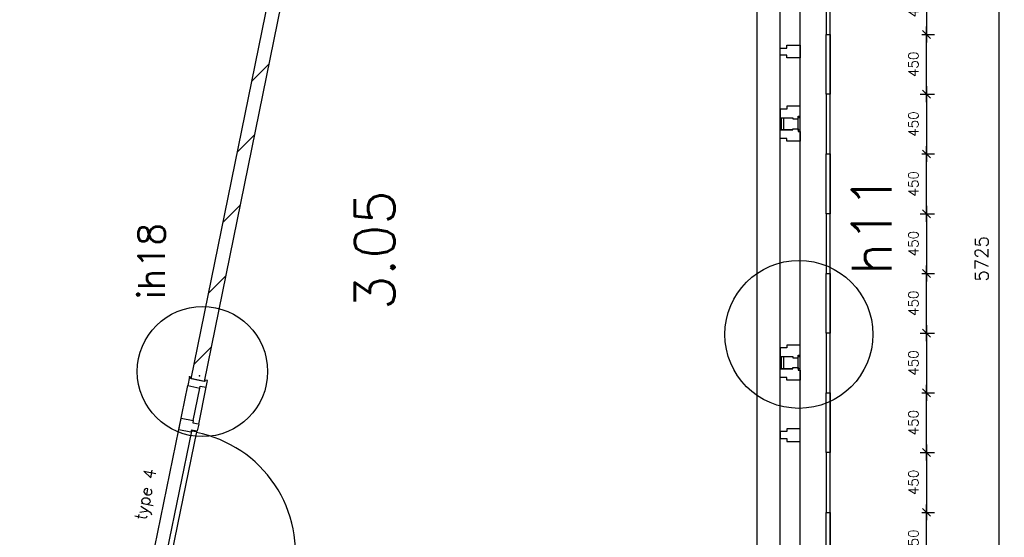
# Model space of a CAD drawing. Extents: x -161991 to 132574, y -998 to 324384.
# Tile 35 of 50: x 35569 to 42982, y 79985 to 83886. Entities that reach past the tile are written whole.
import ezdxf
from ezdxf.enums import TextEntityAlignment as Align

# ---------------------------------------------------------------- set-up
doc = ezdxf.new("R2010")
doc.units = 0
doc.header["$LTSCALE"] = 50
doc.header["$MEASUREMENT"] = 0
doc.header["$PDSIZE"] = -1
doc.layers.get('0').update_dxf_attribs({"linetype": 'CONTINUOUS'})
doc.layers.get('DEFPOINTS').update_dxf_attribs({"linetype": 'CONTINUOUS'})
for name, color, linetype in [('00', 7, 'CONTINUOUS'), ('_DETAILNUMMERS', 4, 'CONTINUOUS'), ('_DETAILNUMMERSTEKST', 4, 'CONTINUOUS'), ('A--01A1_ACEER', 1, 'CONTINUOUS'), ('A--A22--_F123-', 9, 'CONTINUOUS'), ('A--L21--', 3, 'CONTINUOUS'), ('A--L21D2_BUITENWAND', 2, 'CONTINUOUS'), ('A--L22--', 7, 'CONTINUOUS'), ('A--L22--_F-2--', 7, 'CONTINUOUS'), ('A--L22A2_BINNENWAND', 2, 'CONTINUOUS'), ('A--L31--', 2, 'CONTINUOUS'), ('A--L31A1_BUITENKOZIJN', 1, 'CONTINUOUS'), ('A--L32--', 7, 'CONTINUOUS'), ('A--L32--_F123-', 1, 'CONTINUOUS'), ('A--L32--_F123-DRAAIR', 7, 'CONTINUOUS'), ('A--M$1A-_F123-', 1, 'CONTINUOUS'), ('A--T$1A-_F123NR', 4, 'CONTINUOUS'), ('TEKST_KOZIJNMERK', 2, 'CONTINUOUS'), ('X--LR---_CP', 7, 'CONTINUOUS')]:
    doc.layers.add(name, color=color, linetype=linetype)
doc.layers.add('bruto vloeroppervlak', color=3, linetype='CONTINUOUS', plot=False)
doc.styles.add('ALFA-0_25', font='ROMANS')
doc.styles.add('HIEMSTRA', font='romans.shx')
doc.dimstyles.get("Standard").update_dxf_attribs({"dimscale": 40, "dimtxt": 2.5, "dimasz": 2, "dimexe": 0.3, "dimexo": 0.3, "dimgap": 2, "dimtad": 1, "dimdec": 0, "dimzin": 0, "dimdsep": 46, "dimtxsty": 'HIEMSTRA', "dimblk1": 'OBLIQUE', "dimblk2": 'OBLIQUE', "dimsah": 1, "dimcen": 0.09, "dimdle": 0.3, "dimclrd": 2, "dimclre": 2, "dimclrt": 3, "dimadec": 0, "dimazin": 0, "dimtfac": 1, "dimtdec": 4, "dimtofl": 0, "dimtmove": 2, "dimatfit": 3, "dimldrblk": 'OBLIQUE', "dimfxl": 0, "dimtvp": 625, "dimtolj": 1, "dimtzin": 0, "dimarcsym": 0})
doc.dimstyles.new('STANDARD$0', dxfattribs={"dimscale": 50, "dimtxt": 2.5, "dimasz": 2, "dimexe": 2, "dimexo": 0, "dimgap": 2, "dimtad": 1, "dimdec": 0, "dimzin": 0, "dimdsep": 46, "dimtxsty": 'ALFA-0_25', "dimblk1": 'OBLIQUE', "dimblk2": 'OBLIQUE', "dimsah": 1, "dimcen": -3, "dimdle": 2, "dimclrd": 1, "dimclre": 1, "dimclrt": 2, "dimadec": 0, "dimazin": 0, "dimtfac": 0.666667, "dimtofl": 0, "dimtmove": 2, "dimatfit": 3, "dimldrblk": 'OBLIQUE', "dimfxl": 0, "dimtvp": 0.833333, "dimtolj": 1, "dimtzin": 0, "dimarcsym": 0})

# ---------------------------------------------------------------- blocks, each defined once
blk = doc.blocks.new('*U28')
at = {"layer": 'A--A22--_F123-'}
h = blk.add_hatch(dxfattribs=at)
h.set_pattern_fill('ALFALINE', color=256, scale=300, style=0, pattern_type=2)
h.set_pattern_definition([(45, (-36908.15, -81169.93), (-212.132, 212.132), [])])
h.paths.add_polyline_path([(0, 0), (-49, 10), (738.7, 3876.9), (779.5, 3826.9), (820.4, 3776.9), (49, -10)])
at = {"layer": 'A--L22--_F-2--', "color": 3, "linetype": 'Continuous'}
for points in [[(0, 0), (-49, 10), (738.7, 3876.9), (738.7, 3876.9)], [(820.4, 3776.9), (820.4, 3776.9), (49, -10), (0, 0)]]:
    blk.add_lwpolyline(points, dxfattribs=at)
blk = doc.blocks.new('_OBLIQUE')
at = {"color": 0, "linetype": 'ByBlock'}
blk.add_line((-0.5, -0.5), (0.5, 0.5), dxfattribs=at)
blk = doc.blocks.new('*D78')
at = {"layer": 'A--M$1A-_F123-', "color": 2, "lineweight": -2}
for p, q in [((42941.5, 84958.8), (42941.5, 79209.8)), ((42969.8, 84946.8), (42929.5, 84946.8)), ((42969.8, 79221.8), (42929.5, 79221.8))]:
    blk.add_line(p, q, dxfattribs=at)
at = {"layer": 'DEFPOINTS', "color": 0}
for p in [(42981.8, 84946.8), (42941.5, 79221.8), (42981.8, 79221.8)]:
    blk.add_point(p, dxfattribs=at)
at = {"layer": 'A--M$1A-_F123-', "color": 2, "lineweight": -2, "xscale": 80, "yscale": 80, "zscale": 80}
for p, rotation in [((42941.5, 84946.8), 90), ((42941.5, 79221.8), 270)]:
    blk.add_blockref('_OBLIQUE', p, dxfattribs=dict(at, rotation=rotation))
at = {"layer": 'A--M$1A-_F123-', "color": 3, "insert": (42811.5, 82084.3), "char_height": 100, "attachment_point": 5, "rotation": 90, "style": 'HIEMSTRA'}
blk.add_mtext('\\A1;5725', dxfattribs=at)
blk = doc.blocks.new('*D478')
at = {"layer": 'A--M$1A-_F123-', "color": 1, "lineweight": -2}
for p, q in [((42395.2, 79663.7), (42395.2, 80233.7)), ((42360.2, 80173.7), (42455.2, 80173.7)), ((42347.9, 79723.7), (42455.2, 79723.7))]:
    blk.add_line(p, q, dxfattribs=at)
at = {"layer": 'DEFPOINTS', "color": 0}
for p in [(42360.2, 80173.7), (42395.2, 80173.7), (42347.9, 79723.7)]:
    blk.add_point(p, dxfattribs=at)
at = {"layer": 'A--M$1A-_F123-', "color": 1, "lineweight": -2, "xscale": 60, "yscale": 60, "zscale": 60}
for p, rotation in [((42395.2, 80173.7), 90), ((42395.2, 79723.7), 270)]:
    blk.add_blockref('_OBLIQUE', p, dxfattribs=dict(at, rotation=rotation))
at = {"layer": 'A--M$1A-_F123-', "color": 2, "insert": (42297.7, 79948.7), "char_height": 75, "attachment_point": 5, "rotation": 90, "style": 'ALFA-0_25'}
blk.add_mtext('\\A1;450', dxfattribs=at)
blk = doc.blocks.new('*D479')
at = {"layer": 'A--M$1A-_F123-', "color": 1, "lineweight": -2}
for p, q in [((42395.2, 80683.7), (42395.2, 80113.7)), ((42347.9, 80623.7), (42455.2, 80623.7)), ((42360.2, 80173.7), (42455.2, 80173.7))]:
    blk.add_line(p, q, dxfattribs=at)
at = {"layer": 'DEFPOINTS', "color": 0}
for p in [(42347.9, 80623.7), (42360.2, 80173.7), (42395.2, 80173.7)]:
    blk.add_point(p, dxfattribs=at)
at = {"layer": 'A--M$1A-_F123-', "color": 1, "lineweight": -2, "xscale": 60, "yscale": 60, "zscale": 60}
for p, rotation in [((42395.2, 80623.7), 90), ((42395.2, 80173.7), 270)]:
    blk.add_blockref('_OBLIQUE', p, dxfattribs=dict(at, rotation=rotation))
at = {"layer": 'A--M$1A-_F123-', "color": 2, "insert": (42297.7, 80398.7), "char_height": 75, "attachment_point": 5, "rotation": 90, "style": 'ALFA-0_25'}
blk.add_mtext('\\A1;450', dxfattribs=at)
blk = doc.blocks.new('*D480')
at = {"layer": 'A--M$1A-_F123-', "color": 1, "lineweight": -2}
for p, q in [((42395.2, 81583.7), (42395.2, 81013.7)), ((42347.9, 81523.7), (42455.2, 81523.7)), ((42360.2, 81073.7), (42455.2, 81073.7))]:
    blk.add_line(p, q, dxfattribs=at)
at = {"layer": 'DEFPOINTS', "color": 0}
for p in [(42347.9, 81523.7), (42360.2, 81073.7), (42395.2, 81073.7)]:
    blk.add_point(p, dxfattribs=at)
at = {"layer": 'A--M$1A-_F123-', "color": 1, "lineweight": -2, "xscale": 60, "yscale": 60, "zscale": 60}
for p, rotation in [((42395.2, 81523.7), 90), ((42395.2, 81073.7), 270)]:
    blk.add_blockref('_OBLIQUE', p, dxfattribs=dict(at, rotation=rotation))
at = {"layer": 'A--M$1A-_F123-', "color": 2, "insert": (42297.7, 81298.7), "char_height": 75, "attachment_point": 5, "rotation": 90, "style": 'ALFA-0_25'}
blk.add_mtext('\\A1;450', dxfattribs=at)
blk = doc.blocks.new('*D481')
at = {"layer": 'A--M$1A-_F123-', "color": 1, "lineweight": -2}
for p, q in [((42395.2, 80563.7), (42395.2, 81133.7)), ((42360.2, 81073.7), (42455.2, 81073.7)), ((42347.9, 80623.7), (42455.2, 80623.7))]:
    blk.add_line(p, q, dxfattribs=at)
at = {"layer": 'DEFPOINTS', "color": 0}
for p in [(42360.2, 81073.7), (42395.2, 81073.7), (42347.9, 80623.7)]:
    blk.add_point(p, dxfattribs=at)
at = {"layer": 'A--M$1A-_F123-', "color": 1, "lineweight": -2, "xscale": 60, "yscale": 60, "zscale": 60}
for p, rotation in [((42395.2, 81073.7), 90), ((42395.2, 80623.7), 270)]:
    blk.add_blockref('_OBLIQUE', p, dxfattribs=dict(at, rotation=rotation))
at = {"layer": 'A--M$1A-_F123-', "color": 2, "insert": (42297.7, 80848.7), "char_height": 75, "attachment_point": 5, "rotation": 90, "style": 'ALFA-0_25'}
blk.add_mtext('\\A1;450', dxfattribs=at)
blk = doc.blocks.new('*D482')
at = {"layer": 'A--M$1A-_F123-', "color": 1, "lineweight": -2}
for p, q in [((42347.9, 83323.7), (42455.2, 83323.7)), ((42395.2, 83383.7), (42395.2, 82813.7)), ((42360.2, 82873.7), (42455.2, 82873.7))]:
    blk.add_line(p, q, dxfattribs=at)
at = {"layer": 'DEFPOINTS', "color": 0}
for p in [(42347.9, 83323.7), (42360.2, 82873.7), (42395.2, 82873.7)]:
    blk.add_point(p, dxfattribs=at)
at = {"layer": 'A--M$1A-_F123-', "color": 1, "lineweight": -2, "xscale": 60, "yscale": 60, "zscale": 60}
for p, rotation in [((42395.2, 83323.7), 90), ((42395.2, 82873.7), 270)]:
    blk.add_blockref('_OBLIQUE', p, dxfattribs=dict(at, rotation=rotation))
at = {"layer": 'A--M$1A-_F123-', "color": 2, "insert": (42297.7, 83098.7), "char_height": 75, "attachment_point": 5, "rotation": 90, "style": 'ALFA-0_25'}
blk.add_mtext('\\A1;450', dxfattribs=at)
blk = doc.blocks.new('*D483')
at = {"layer": 'A--M$1A-_F123-', "color": 1, "lineweight": -2}
for p, q in [((42395.2, 82363.7), (42395.2, 82933.7)), ((42360.2, 82873.7), (42455.2, 82873.7)), ((42347.9, 82423.7), (42455.2, 82423.7))]:
    blk.add_line(p, q, dxfattribs=at)
at = {"layer": 'DEFPOINTS', "color": 0}
for p in [(42360.2, 82873.7), (42395.2, 82873.7), (42347.9, 82423.7)]:
    blk.add_point(p, dxfattribs=at)
at = {"layer": 'A--M$1A-_F123-', "color": 1, "lineweight": -2, "xscale": 60, "yscale": 60, "zscale": 60}
for p, rotation in [((42395.2, 82873.7), 90), ((42395.2, 82423.7), 270)]:
    blk.add_blockref('_OBLIQUE', p, dxfattribs=dict(at, rotation=rotation))
at = {"layer": 'A--M$1A-_F123-', "color": 2, "insert": (42297.7, 82648.7), "char_height": 75, "attachment_point": 5, "rotation": 90, "style": 'ALFA-0_25'}
blk.add_mtext('\\A1;450', dxfattribs=at)
blk = doc.blocks.new('*D484')
at = {"layer": 'A--M$1A-_F123-', "color": 1, "lineweight": -2}
for p, q in [((42395.2, 81463.7), (42395.2, 82033.7)), ((42360.2, 81973.7), (42455.2, 81973.7)), ((42347.9, 81523.7), (42455.2, 81523.7))]:
    blk.add_line(p, q, dxfattribs=at)
at = {"layer": 'DEFPOINTS', "color": 0}
for p in [(42360.2, 81973.7), (42395.2, 81973.7), (42347.9, 81523.7)]:
    blk.add_point(p, dxfattribs=at)
at = {"layer": 'A--M$1A-_F123-', "color": 1, "lineweight": -2, "xscale": 60, "yscale": 60, "zscale": 60}
for p, rotation in [((42395.2, 81973.7), 90), ((42395.2, 81523.7), 270)]:
    blk.add_blockref('_OBLIQUE', p, dxfattribs=dict(at, rotation=rotation))
at = {"layer": 'A--M$1A-_F123-', "color": 2, "insert": (42297.7, 81748.7), "char_height": 75, "attachment_point": 5, "rotation": 90, "style": 'ALFA-0_25'}
blk.add_mtext('\\A1;450', dxfattribs=at)
blk = doc.blocks.new('*D485')
at = {"layer": 'A--M$1A-_F123-', "color": 1, "lineweight": -2}
for p, q in [((42395.2, 82483.7), (42395.2, 81913.7)), ((42347.9, 82423.7), (42455.2, 82423.7)), ((42360.2, 81973.7), (42455.2, 81973.7))]:
    blk.add_line(p, q, dxfattribs=at)
at = {"layer": 'DEFPOINTS', "color": 0}
for p in [(42347.9, 82423.7), (42360.2, 81973.7), (42395.2, 81973.7)]:
    blk.add_point(p, dxfattribs=at)
at = {"layer": 'A--M$1A-_F123-', "color": 1, "lineweight": -2, "xscale": 60, "yscale": 60, "zscale": 60}
for p, rotation in [((42395.2, 82423.7), 90), ((42395.2, 81973.7), 270)]:
    blk.add_blockref('_OBLIQUE', p, dxfattribs=dict(at, rotation=rotation))
at = {"layer": 'A--M$1A-_F123-', "color": 2, "insert": (42297.7, 82198.7), "char_height": 75, "attachment_point": 5, "rotation": 90, "style": 'ALFA-0_25'}
blk.add_mtext('\\A1;450', dxfattribs=at)
blk = doc.blocks.new('*D490')
at = {"layer": 'A--M$1A-_F123-', "color": 1, "lineweight": -2}
for p, q in [((42360.2, 83773.7), (42455.2, 83773.7)), ((42395.2, 83263.7), (42395.2, 83833.7)), ((42347.9, 83323.7), (42455.2, 83323.7))]:
    blk.add_line(p, q, dxfattribs=at)
at = {"layer": 'DEFPOINTS', "color": 0}
for p in [(42360.2, 83773.7), (42395.2, 83773.7), (42347.9, 83323.7)]:
    blk.add_point(p, dxfattribs=at)
at = {"layer": 'A--M$1A-_F123-', "color": 1, "lineweight": -2, "xscale": 60, "yscale": 60, "zscale": 60}
for p, rotation in [((42395.2, 83773.7), 90), ((42395.2, 83323.7), 270)]:
    blk.add_blockref('_OBLIQUE', p, dxfattribs=dict(at, rotation=rotation))
at = {"layer": 'A--M$1A-_F123-', "color": 2, "insert": (42297.7, 83548.7), "char_height": 75, "attachment_point": 5, "rotation": 90, "style": 'ALFA-0_25'}
blk.add_mtext('\\A1;450', dxfattribs=at)
blk = doc.blocks.new('*D491')
at = {"layer": 'A--M$1A-_F123-', "color": 1, "lineweight": -2}
for p, q in [((42347.9, 84223.7), (42455.2, 84223.7)), ((42395.2, 84283.7), (42395.2, 83713.7)), ((42360.2, 83773.7), (42455.2, 83773.7))]:
    blk.add_line(p, q, dxfattribs=at)
at = {"layer": 'DEFPOINTS', "color": 0}
for p in [(42347.9, 84223.7), (42360.2, 83773.7), (42395.2, 83773.7)]:
    blk.add_point(p, dxfattribs=at)
at = {"layer": 'A--M$1A-_F123-', "color": 1, "lineweight": -2, "xscale": 60, "yscale": 60, "zscale": 60}
for p, rotation in [((42395.2, 84223.7), 90), ((42395.2, 83773.7), 270)]:
    blk.add_blockref('_OBLIQUE', p, dxfattribs=dict(at, rotation=rotation))
at = {"layer": 'A--M$1A-_F123-', "color": 2, "insert": (42297.7, 83998.7), "char_height": 75, "attachment_point": 5, "rotation": 90, "style": 'ALFA-0_25'}
blk.add_mtext('\\A1;450', dxfattribs=at)
blk = doc.blocks.new('MERK_A3')
at = {"layer": 'A--01A1_ACEER'}
blk.add_line((227.2, 1597.8), (296.7, 1583.6), dxfattribs=at)
at = {"layer": 'A--L31--', "color": 2, "linetype": 'Continuous'}
for p, q in [((517.9, 3280.6), (536.7, 3372.7)), ((548.4, 3370.3), (529.7, 3278.2)), ((536.7, 3372.7), (548.4, 3370.3)), ((586.4, 3361.6), (656, 3347.4)), ((637.6, 3257.2), (656, 3347.4)), ((670.7, 3344.4), (652.4, 3254.2)), ((656, 3347.4), (670.7, 3344.4)), ((529.7, 3278.2), (517.9, 3280.6)), ((652.4, 3254.2), (637.6, 3257.2)), ((158.6, 1516.8), (177.4, 1609)), ((189.1, 1606.6), (170.4, 1514.4)), ((177.4, 1609), (189.1, 1606.6)), ((278.4, 1493.5), (296.7, 1583.6)), ((311.4, 1580.7), (293.1, 1490.5)), ((296.7, 1583.6), (311.4, 1580.7)), ((170.4, 1514.4), (158.6, 1516.8)), ((293.1, 1490.5), (278.4, 1493.5))]:
    blk.add_line(p, q, dxfattribs=at)
for points in [[(984.3, 4831.9), (971.3, 4768.3), (921.3, 4778.4), (917.1, 4757.9), (820.1, 4777.6), (834.7, 4849.2), (849.4, 4846.2), (853.8, 4867.7), (892, 4859.9), (890.2, 4851.1)], [(775.1, 3805.6), (785.7, 3857.5), (735.7, 3867.7), (739.9, 3888.3), (642.9, 3908), (628.3, 3836.5), (623.9, 3815), (638.6, 3812), (720.9, 3795.2), (725.1, 3815.8)], [(550.7, 3456.6), (647.7, 3436.8), (643.5, 3416.3), (693.5, 3406.1), (680.5, 3342.4), (586.4, 3361.6), (584.6, 3352.8), (546.4, 3360.5), (550.4, 3380.1), (535.7, 3383.1)], [(498, 3197.9), (595, 3178.2), (599.2, 3198.7), (649.2, 3188.6), (662.1, 3252.2), (568.1, 3271.4), (569.9, 3280.2), (531.7, 3288), (527.7, 3268.4), (513, 3271.4)], [(191.4, 1692.8), (288.4, 1673.1), (284.2, 1652.5), (334.2, 1642.3), (321.2, 1578.7), (227.2, 1597.8), (225.4, 1589), (187.1, 1596.8), (191.1, 1616.4), (176.4, 1619.4)], [(138.7, 1434.2), (235.7, 1414.4), (239.9, 1435), (289.9, 1424.8), (302.9, 1488.5), (208.8, 1507.6), (210.6, 1516.5), (172.4, 1524.2), (168.4, 1504.7), (153.7, 1507.6)], [(209, 1026.4), (198.4, 974.5), (148.4, 984.7), (144.2, 964.1), (47.2, 983.8), (61.8, 1055.4), (66.2, 1076.9), (80.9, 1073.9), (163.2, 1057.2), (159, 1036.6)], [(0, 0), (13, 63.7), (-37, 73.9), (-32.8, 94.4), (-129.8, 114.2), (-144.4, 42.7), (-129.7, 39.7), (-134.1, 18.1), (-95.9, 10.3), (-94.1, 19.2)]]:
    blk.add_lwpolyline(points, close=True, dxfattribs=at)
at = {"layer": 'A--L31A1_BUITENKOZIJN'}
for p, q in [((819, 4777.9), (-129.8, 114.2)), ((970.2, 4768.6), (13, 63.7))]:
    blk.add_line(p, q, dxfattribs=at)
at = {"layer": 'X--LR---_CP', "linetype": 'Continuous'}
blk.add_point((0, 0), dxfattribs=at)
blk = doc.blocks.new('dr_930type4')
at = {"layer": 'A--L32--_F123-', "color": 1}
for p, q in [((67, 0), (1307, 0)), ((1038, -139), (1322, -139)), ((1057, -93.8), (1307, -93.8))]:
    blk.add_line(p, q, dxfattribs=at)
at = {"layer": 'A--L32--_F123-'}
for points in [[(0, -9), (0, 0), (67, 0), (67, -93.8), (52, -93.8), (52, -139), (0, -139), (0, -121), (12, -121), (12, -9), (0, -9)], [(969, 0), (1055, 0), (1057, 0), (1057, -93.8), (1057, -93.8), (1040, -93.8), (1040, -137), (1038, -139), (986, -139), (984, -137), (984, -93.8), (969, -93.8), (967, -93.8), (967, 0)], [(1374, -9), (1374, 0), (1307, 0), (1307, -93.8), (1322, -93.8), (1322, -139), (1374, -139), (1374, -121), (1362, -121), (1362, -9), (1374, -9)], [(54, -95.6), (54, -135.6), (980.1, -135.6), (977.1, -95.6), (54, -95.6)]]:
    blk.add_lwpolyline(points, close=True, dxfattribs=at)
blk.add_point((1374, 0), dxfattribs=at)
blk.add_point((1374, 0), dxfattribs=at)
at = {"layer": 'A--L32--_F123-DRAAIR', "color": 1}
blk.add_lwpolyline([(54, -135.6), (54, -1065.6, 0.414214), (973, -135.8)], format="xyb", dxfattribs=at)
at = {"layer": 'X--LR---_CP', "color": 1, "linetype": 'Continuous'}
blk.add_point((0, 0), dxfattribs=at)
at = {"layer": 'X--LR---_CP', "color": 1}
blk.add_point((982, 0), dxfattribs=at)
blk = doc.blocks.new('DETAILNR')
at = {"layer": '_DETAILNUMMERS'}
blk.add_circle((32.9, -23.2), 490.7, dxfattribs=at)
at = {"layer": 'X--LR---_CP'}
blk.add_point((0, 0), dxfattribs=at)
at = {"layer": '_DETAILNUMMERSTEKST', "style": 'ALFA-0_25'}
blk.add_attdef('DETAILNR', text='', height=200, rotation=90, dxfattribs=at).set_placement((-618.4, 223.8), align=Align.RIGHT)

msp = doc.modelspace()

# ---------------------------------------------------------------- linework, layer by layer
at = {"layer": '_DETAILNUMMERS'}
msp.add_circle((41435.4, 81514.4), 557.3, dxfattribs=at)
at = {"layer": 'A--L21--', "color": 8, "linetype": 'Continuous'}
for points in [[(41670.9, 83773.7), (41670.8, 84223.7), (41640.8, 84223.7), (41640.9, 83773.7)], [(41670.9, 83773.7), (41670.9, 83323.7), (41640.9, 83323.7), (41640.9, 83773.7)], [(41670.9, 82873.7), (41670.9, 83323.7), (41640.9, 83323.7), (41640.9, 82873.7)], [(41670.9, 82873.7), (41670.8, 82423.7), (41640.8, 82423.7), (41640.9, 82873.7)], [(41670.8, 81973.7), (41670.8, 82423.7), (41640.8, 82423.7), (41640.8, 81973.7)], [(41670.8, 81973.7), (41670.8, 81523.7), (41640.8, 81523.7), (41640.8, 81973.7)], [(41670.9, 81073.7), (41670.8, 81523.7), (41640.8, 81523.7), (41640.9, 81073.7)], [(41670.9, 81073.7), (41670.9, 80623.7), (41640.9, 80623.7), (41640.9, 81073.7)], [(41670.9, 80173.6), (41670.9, 80623.6), (41640.9, 80623.6), (41640.9, 80173.6)], [(41670.9, 80173.6), (41670.8, 79723.6), (41640.8, 79723.6), (41640.9, 80173.6)]]:
    msp.add_lwpolyline(points, close=True, dxfattribs=at)
at = {"layer": 'A--L21D2_BUITENWAND'}
msp.add_line((41668.7, 84657.9), (41668.5, 79744.1), dxfattribs=at)
at = {"layer": 'A--L22A2_BINNENWAND'}
msp.add_line((41119.2, 84946.8), (41118.9, 79221.8), dxfattribs=at)
at = {"layer": 'bruto vloeroppervlak'}
msp.add_lwpolyline([(31595.3, 96600.2), (24417.9, 61366.1), (24443.7, 61328.4), (32782.2, 59629.6), (32820.7, 59654.2), (33773.9, 64337.7), (33771.8, 64347.2), (38858.3, 65471.4), (38858.3, 65980.4), (37015, 65581.3), (37012, 73407.7), (41634.8, 73407.9), (41670.8, 73443.9), (41671.1, 94553.7), (41646.9, 94585.8), (31633.1, 96625.7), (31595.3, 96600.2)], close=True, dxfattribs=at)

# ---------------------------------------------------------------- block references
at = {"rotation": 191.51}
msp.add_blockref('MERK_A3', (41294.2, 84666.4), dxfattribs=at)
at = {"layer": '00'}
ref = msp.add_blockref('DETAILNR', (36921.7, 81201.7), dxfattribs=dict(at, rotation=90))
ref.add_attrib('DETAILNR', 'ih18', dxfattribs={"layer": '_DETAILNUMMERSTEKST', "height": 200, "rotation": 90, "style": 'ALFA-0_25'}).set_placement((36660.8, 82354), align=Align.RIGHT)
at = {"layer": 'A--L22--', "linetype": 'Continuous'}
msp.add_blockref('*U28', (36908.2, 81169.9), dxfattribs=at)
at = {"layer": 'A--L32--', "linetype": 'Continuous', "rotation": 78.48629033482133}
msp.add_blockref('dr_930type4', (36573, 79848.2), dxfattribs=at)

# ---------------------------------------------------------------- texts
at = {"layer": '_DETAILNUMMERSTEKST', "style": 'ALFA-0_25'}
msp.add_text('h11', height=300, rotation=90, dxfattribs=at).set_placement((42133.3, 81962.3))
at = {"layer": 'A--T$1A-_F123NR', "style": 'ALFA-0_25'}
msp.add_text('3.05', height=300, rotation=90, dxfattribs=at).set_placement((38391.4, 81698.9))
at = {"layer": 'TEKST_KOZIJNMERK', "style": 'HIEMSTRA'}
msp.add_text('type 4', height=90, rotation=78.486, dxfattribs=at).set_placement((36520.2, 80110.7))

# ---------------------------------------------------------------- dimensions: what is measured, and where the dimension line sits
at = {"layer": 'A--M$1A-_F123-'}
dim = msp.add_linear_dim(base=(42941.5, 79221.8), p1=(42981.8, 84946.8), p2=(42981.8, 79221.8), angle=90, dimstyle='Standard', dxfattribs=at)
dim.commit()
dim.dimension.update_dxf_attribs({"geometry": '*D78', "text_midpoint": (42811.5, 82084.3)})
for base, p1, p2, picture, middle in [((42395.2, 83773.7), (42347.9, 84223.7), (42360.2, 83773.7), '*D491', (42297.7, 83998.7)), ((42395.2, 83773.7), (42347.9, 83323.7), (42360.2, 83773.7), '*D490', (42297.7, 83548.7)), ((42395.2, 82873.7), (42347.9, 83323.7), (42360.2, 82873.7), '*D482', (42297.7, 83098.7)), ((42395.2, 82873.7), (42347.9, 82423.7), (42360.2, 82873.7), '*D483', (42297.7, 82648.7)), ((42395.2, 81973.7), (42347.9, 82423.7), (42360.2, 81973.7), '*D485', (42297.7, 82198.7)), ((42395.2, 81973.7), (42347.9, 81523.7), (42360.2, 81973.7), '*D484', (42297.7, 81748.7)), ((42395.2, 81073.7), (42347.9, 81523.7), (42360.2, 81073.7), '*D480', (42297.7, 81298.7)), ((42395.2, 81073.7), (42347.9, 80623.7), (42360.2, 81073.7), '*D481', (42297.7, 80848.7)), ((42395.2, 80173.7), (42347.9, 80623.7), (42360.2, 80173.7), '*D479', (42297.7, 80398.7)), ((42395.2, 80173.7), (42347.9, 79723.7), (42360.2, 80173.7), '*D478', (42297.7, 79948.7))]:
    dim = msp.add_linear_dim(base=base, p1=p1, p2=p2, angle=90, dimstyle='STANDARD$0', override={"dimscale": 30, "dimclrd": 1, "dimclre": 1, "dimclrt": 2}, dxfattribs=at)
    dim.commit()
    dim.dimension.update_dxf_attribs({"geometry": picture, "text_midpoint": middle})

doc.saveas('drawing.dxf')
